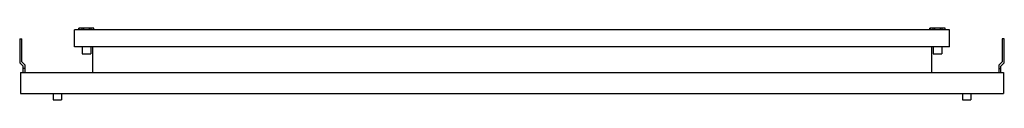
# Model space of a CAD drawing. Header units: millimetres. Extents: x 80 to 655, y 482 to 524.
import ezdxf

# ---------------------------------------------------------------- set-up
doc = ezdxf.new("R2010")
doc.units = ezdxf.units.MM
doc.header["$LTSCALE"] = 65.996488
doc.layers.get('0').update_dxf_attribs({"linetype": 'CONTINUOUS'})

msp = doc.modelspace()

# ---------------------------------------------------------------- linework, layer by layer
at = {"color": 7, "linetype": 'Continuous'}
for p, q in [((114.33, 523.12), (114.33, 524.12)), ((123.12, 524.12), (114.33, 524.12)), ((114.36, 524.12), (114.36, 523.12)), ((116.18, 523.12), (116.18, 524.12)), ((116.91, 524.12), (116.91, 523.12)), ((120.55, 523.12), (120.55, 524.12)), ((121.28, 524.12), (121.28, 523.12)), ((123.1, 523.12), (123.1, 524.12)), ((123.12, 523.12), (123.12, 524.12)), ((620.12, 524.12), (611.33, 524.12)), ((611.33, 523.12), (611.33, 524.12)), ((611.36, 524.12), (611.36, 523.12)), ((613.18, 523.12), (613.18, 524.12)), ((613.91, 524.12), (613.91, 523.12)), ((617.55, 523.12), (617.55, 524.12)), ((618.28, 524.12), (618.28, 523.12)), ((620.1, 523.12), (620.1, 524.12)), ((620.12, 523.12), (620.12, 524.12)), ((79.73, 517.87), (79.73, 503.87)), ((79.73, 517.87), (80.98, 517.87)), ((80.98, 504.39), (80.98, 517.87)), ((111.73, 513.12), (111.73, 523.12)), ((622.73, 523.12), (111.73, 523.12)), ((622.73, 513.12), (622.73, 523.12)), ((654.73, 517.87), (653.48, 517.87)), ((653.48, 517.87), (653.48, 504.39)), ((654.73, 503.87), (654.73, 517.87)), ((622.73, 513.12), (111.73, 513.12)), ((116.23, 513.12), (116.23, 509.13)), ((121.23, 513.12), (121.23, 509.13)), ((122.23, 513.12), (122.23, 498.12)), ((612.23, 513.12), (612.23, 498.12)), ((613.23, 513.12), (613.23, 509.13)), ((618.23, 513.12), (618.23, 509.13)), ((116.23, 509.13), (121.23, 509.13)), ((613.23, 509.13), (618.23, 509.13)), ((81.73, 501.87), (79.73, 503.87)), ((80.98, 504.39), (82.98, 502.39)), ((81.73, 498.12), (81.73, 501.87)), ((82.98, 500.55), (81.73, 500.55)), ((82.98, 498.12), (82.98, 502.39)), ((653.48, 504.39), (651.48, 502.39)), ((651.48, 502.39), (651.48, 498.12)), ((651.48, 500.55), (652.73, 500.55)), ((652.73, 501.87), (654.73, 503.87)), ((652.73, 498.12), (652.73, 501.87)), ((80.23, 498.12), (80.23, 485.87)), ((80.23, 498.12), (654.23, 498.12)), ((654.23, 498.12), (654.23, 485.87)), ((80.23, 485.87), (654.23, 485.87)), ((99.23, 485.87), (99.23, 482.13)), ((104.23, 485.87), (104.23, 482.13)), ((630.23, 485.87), (630.23, 482.13)), ((635.23, 485.87), (635.23, 482.13)), ((99.23, 482.13), (104.23, 482.13)), ((630.23, 482.13), (635.23, 482.13))]:
    msp.add_line(p, q, dxfattribs=at)

doc.saveas('drawing.dxf')
